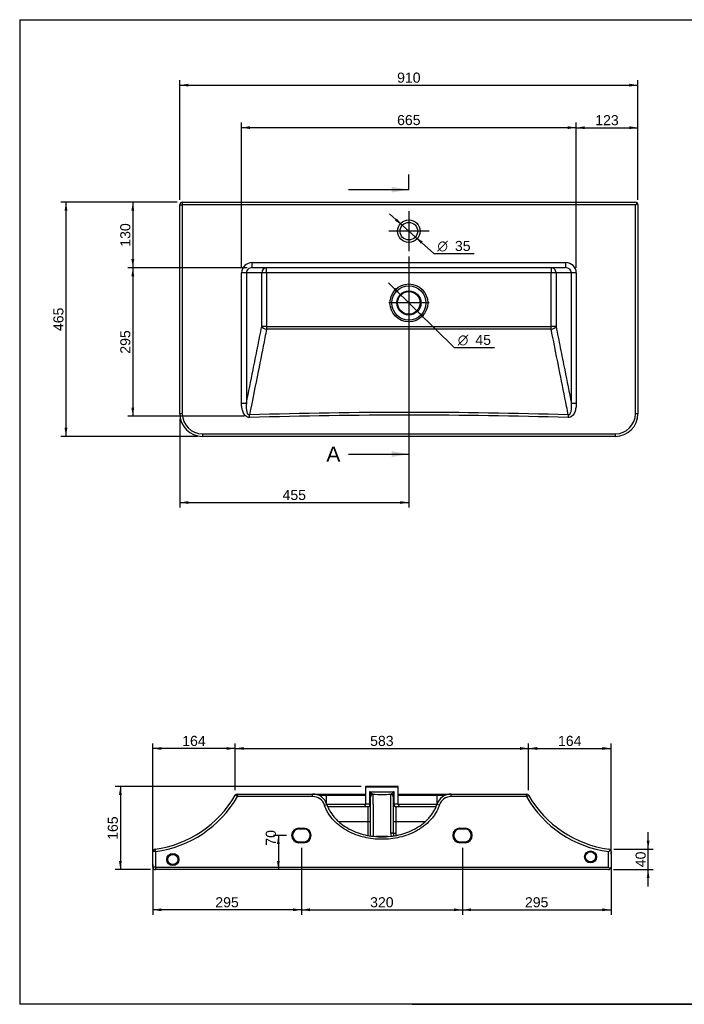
# Model space of a CAD drawing. Header units: millimetres. Extents: x 11 to 305, y 7 to 203.
# Tile 1 of 2: x 11 to 143, y 7 to 203. Entities that reach past the tile are written whole.
import ezdxf
from ezdxf.enums import TextEntityAlignment as Align
from ezdxf.lldxf.tags import DXFTag

# ---------------------------------------------------------------- set-up
doc = ezdxf.new("R2010")
doc.units = ezdxf.units.MM
for name, color, linetype in [('1', 7, 'Continuous'), ('Default', 7, 'Continuous'), ('LAVABO_BUTTERFLY', 7, 'Continuous'), ('Predefinito', 7, 'Continuous')]:
    doc.layers.add(name, color=color, linetype=linetype)
doc.styles.add('SEACAD_Arial', font='arial.ttf')
doc.styles.add('SEACAD_Solid_Edge_ANSI1_Symbols', font='semeca1.ttf')
tags = doc.linetypes.add('CENTER2', pattern=[28.575, 19.05, -3.175, 3.175, -3.175]).pattern_tags.tags
tags[10:11] = [DXFTag(74, 4), DXFTag(75, 0), DXFTag(340, '0'), DXFTag(46, 0.0), DXFTag(50, 0.0), DXFTag(44, 0.0), DXFTag(45, 0.0)]
tags[8:9] = [DXFTag(74, 4), DXFTag(75, 0), DXFTag(340, '0'), DXFTag(46, 0.0), DXFTag(50, 0.0), DXFTag(44, 0.0), DXFTag(45, 0.0)]
tags[6:7] = [DXFTag(74, 4), DXFTag(75, 0), DXFTag(340, '0'), DXFTag(46, 0.0), DXFTag(50, 0.0), DXFTag(44, 0.0), DXFTag(45, 0.0)]
tags[4:5] = [DXFTag(74, 4), DXFTag(75, 0), DXFTag(340, '0'), DXFTag(46, 0.0), DXFTag(50, 0.0), DXFTag(44, 0.0), DXFTag(45, 0.0)]
doc.dimstyles.new('ISO_PALLINATURA', dxfattribs={"dimtxt": 2, "dimasz": 1.7, "dimexe": 1, "dimexo": 1, "dimgap": 1, "dimtad": 1, "dimlfac": 10, "dimtxsty": 'SEACAD_Arial', "dimblk1": '_SE_FILLED', "dimblk2": '_SE_FILLED', "dimsah": 1, "dimcen": 1, "dimadec": 0, "dimazin": 0, "dimtfac": 1, "dimtmove": 0, "dimatfit": 3, "dimfxl": 1, "dimtolj": 1, "dimarcsym": 0})

# ---------------------------------------------------------------- blocks, each defined once
blk = doc.blocks.new('SEANNOT_GROUP')
at = {"layer": 'Default', "color": 7, "linetype": 'CENTER2'}
for p, q in [((88.16, 164.84), (88.16, 156.84)), ((92.16, 160.84), (84.16, 160.84))]:
    blk.add_line(p, q, dxfattribs=at)
blk = doc.blocks.new('SEANNOT_GROUP1')
at = {"layer": 'Default', "color": 7, "linetype": 'CENTER2'}
for p, q in [((88.16, 150.59), (88.16, 142.59)), ((92.16, 146.59), (84.16, 146.59))]:
    blk.add_line(p, q, dxfattribs=at)
blk = doc.blocks.new('SE')
at = {"layer": 'LAVABO_BUTTERFLY', "color": 7, "linetype": 'Continuous'}
for p, q in [((43.16, 166.59), (133.16, 166.59)), ((43.16, 166.59), (43.16, 166.09)), ((133.52, 166.45), (133.16, 166.09)), ((42.66, 124.59), (42.66, 166.09)), ((42.66, 166.09), (43.16, 166.09)), ((43.16, 166.09), (43.16, 124.59)), ((133.16, 166.09), (43.16, 166.09)), ((133.16, 124.59), (133.16, 166.09)), ((133.66, 166.09), (133.66, 124.59)), ((57.03, 154.59), (119.3, 154.59)), ((57.03, 153.59), (57.03, 154.59)), ((119.3, 154.59), (119.3, 153.59)), ((54.93, 126.62), (54.93, 152.59)), ((55.89, 152.59), (54.93, 152.59)), ((58.94, 152.59), (55.89, 152.59)), ((55.89, 152.59), (55.89, 126.62)), ((119.3, 153.59), (57.03, 153.59)), ((58.94, 141.88), (58.94, 152.59)), ((59.9, 152.59), (58.94, 152.59)), ((59.9, 152.59), (59.9, 153.59)), ((59.9, 152.59), (59.9, 141.88)), ((116.43, 152.59), (59.9, 152.59)), ((116.43, 153.59), (116.43, 152.59)), ((116.43, 141.88), (116.43, 152.59)), ((117.39, 152.59), (116.43, 152.59)), ((120.44, 152.59), (117.39, 152.59)), ((117.39, 152.59), (117.39, 141.88)), ((120.44, 126.62), (120.44, 152.59)), ((121.4, 152.59), (120.44, 152.59)), ((121.4, 152.59), (121.4, 126.62)), ((59.9, 141.88), (58.94, 141.88)), ((59.9, 141.88), (59.9, 141.35)), ((117.39, 141.88), (116.43, 141.88)), ((116.43, 141.35), (116.43, 141.88)), ((55.89, 126.62), (54.93, 126.62)), ((121.4, 126.62), (120.44, 126.62)), ((43.16, 124.59), (42.66, 124.59)), ((56.53, 123.83), (56.51, 124.36)), ((119.82, 124.36), (119.8, 123.83)), ((133.66, 124.59), (133.16, 124.59)), ((47.16, 120.59), (129.16, 120.59)), ((47.16, 120.59), (47.16, 120.09)), ((129.16, 120.09), (47.16, 120.09)), ((129.16, 120.59), (129.16, 120.09))]:
    blk.add_line(p, q, dxfattribs=at)
for centre, radius in [((88.16, 160.84), 2.25), ((88.16, 160.84), 1.75), ((88.16, 146.59), 3.76), ((88.16, 146.59), 3.4), ((88.16, 146.59), 2.4), ((88.16, 146.59), 2.25)]:
    blk.add_circle(centre, radius, dxfattribs=at)
for centre, radius, start, end in [((43.16, 166.09), 0.5, 90, 180), ((133.16, 166.09), 0.5, 45, 90), ((133.16, 166.09), 0.5, 0, 45), ((47.16, 124.59), 4.5, 180, 270), ((47.16, 124.59), 4, 180, 270), ((88.16, -926.42), 1051.26, 88.27453, 91.72547), ((129.16, 124.59), 4, 270, 0), ((129.16, 124.59), 4.5, 270, 0)]:
    blk.add_arc(centre, radius, start, end, dxfattribs=at)
for centre, major_axis, ratio, start_param, end_param in [((57.03, 152.59), (-2.1, 0), 0.952926, 4.712389, 6.283185), ((119.3, 152.59), (2.1, 0), 0.952926, 0, 1.570796), ((57.03, 152.59), (1.15, 0), 0.872697, 1.570796, 3.141593), ((59.9, 152.59), (0, 1), 0.952926, 0, 1.570796), ((116.43, 152.59), (0, -1), 0.952926, 1.570796, 3.141593), ((119.3, 152.59), (1.15, 0), 0.872697, 0, 1.570796), ((59.9, 141.88), (-0.981, 0.196), 0.525255, 0.36432, 1.675873), ((116.43, 141.88), (-0.981, -0.196), 0.525255, 1.465719, 2.777272)]:
    blk.add_ellipse(centre, major_axis=major_axis, ratio=ratio, start_param=start_param, end_param=end_param, dxfattribs=at)
for points, knots in [([(55.89, 126.62), (55.89, 126.65), (55.9, 126.68), (55.9, 126.7), (56.34, 128.89), (56.78, 131.08), (57.22, 133.27), (57.51, 134.73), (57.8, 136.19), (58.09, 137.65), (58.38, 139.06), (58.66, 140.47), (58.94, 141.88)], [0, 0, 0, 0, 0.005543, 0.005543, 0.005543, 0.435761, 0.435761, 0.435761, 0.722573, 0.722573, 0.722573, 1, 1, 1, 1]), ([(59.9, 141.35), (59.78, 140.79), (59.67, 140.24), (59.56, 139.68), (59.12, 137.45), (58.68, 135.23), (58.23, 133), (57.66, 130.12), (57.08, 127.24), (56.51, 124.36)], [0, 0, 0, 0, 0.098265, 0.098265, 0.098265, 0.491325, 0.491325, 0.491325, 1, 1, 1, 1]), ([(59.9, 141.88), (69.32, 141.89), (78.74, 141.89), (97.59, 141.89), (107.01, 141.89), (116.43, 141.88)], [0, 0, 0, 0, 0.5, 0.5, 1, 1, 1, 1]), ([(116.43, 141.35), (107.01, 141.35), (97.59, 141.35), (78.74, 141.35), (69.32, 141.35), (59.9, 141.35)], [0, 0, 0, 0, 0.5, 0.5, 1, 1, 1, 1]), ([(119.82, 124.36), (119.71, 124.92), (119.6, 125.48), (119.49, 126.03), (119.04, 128.26), (118.6, 130.48), (118.15, 132.71), (117.58, 135.59), (117.01, 138.47), (116.43, 141.35)], [0, 0, 0, 0, 0.098265, 0.098265, 0.098265, 0.491325, 0.491325, 0.491325, 1, 1, 1, 1]), ([(117.39, 141.88), (117.67, 140.47), (117.95, 139.06), (118.23, 137.65), (118.53, 136.19), (118.82, 134.73), (119.11, 133.27), (119.55, 131.05), (120, 128.84), (120.44, 126.62)], [0, 0, 0, 0, 0.277427, 0.277427, 0.277427, 0.564239, 0.564239, 0.564239, 1, 1, 1, 1]), ([(56.53, 123.83), (56.38, 123.82), (56.23, 123.85), (55.95, 123.96), (55.83, 124.05), (55.5, 124.35), (55.35, 124.61), (55.12, 125.16), (55.05, 125.45), (54.95, 126.03), (54.93, 126.32), (54.93, 126.62)], [0, 0, 0, 0, 0.125, 0.125, 0.25, 0.25, 0.5, 0.5, 0.75, 0.75, 1, 1, 1, 1]), ([(55.89, 126.62), (55.87, 126.41), (55.86, 126.2), (55.86, 125.78), (55.87, 125.56), (55.91, 125.25), (55.92, 125.14), (55.97, 124.94), (56, 124.83), (56.08, 124.64), (56.13, 124.54), (56.25, 124.42), (56.3, 124.39), (56.4, 124.36), (56.46, 124.35), (56.51, 124.36)], [0, 0, 0, 0, 0.25, 0.25, 0.5, 0.5, 0.625, 0.625, 0.75, 0.75, 0.875, 0.875, 0.9375, 0.9375, 1, 1, 1, 1]), ([(121.4, 126.62), (121.4, 126.32), (121.37, 126.03), (121.3, 125.6), (121.27, 125.45), (121.2, 125.17), (121.15, 125.02), (120.98, 124.61), (120.83, 124.35), (120.5, 124.05), (120.38, 123.96), (120.1, 123.85), (119.95, 123.82), (119.8, 123.83)], [0, 0, 0, 0, 0.25, 0.25, 0.375, 0.375, 0.5, 0.5, 0.75, 0.75, 0.875, 0.875, 1, 1, 1, 1]), ([(119.82, 124.36), (119.87, 124.35), (119.93, 124.36), (120.03, 124.39), (120.08, 124.43), (120.16, 124.5), (120.19, 124.55), (120.25, 124.64), (120.27, 124.69), (120.33, 124.83), (120.36, 124.94), (120.41, 125.14), (120.42, 125.25), (120.46, 125.57), (120.47, 125.78), (120.47, 126.2), (120.46, 126.41), (120.44, 126.62)], [0, 0, 0, 0, 0.0625, 0.0625, 0.125, 0.125, 0.1875, 0.1875, 0.25, 0.25, 0.375, 0.375, 0.5, 0.5, 0.75, 0.75, 1, 1, 1, 1])]:
    blk.add_open_spline(points, degree=3, knots=knots, dxfattribs=at)
blk.add_open_spline([(119.8, 123.83), (98.72, 124.45), (77.61, 124.45), (56.53, 123.83)], degree=3, dxfattribs=at)
blk = doc.blocks.new('SE1')
at = {"layer": 'LAVABO_BUTTERFLY', "color": 7, "linetype": 'Continuous'}
for p, q in [((54.1, 49.05), (69.03, 49.05)), ((54.1, 48.55), (54.1, 49.05)), ((69.03, 48.55), (69.03, 49.05)), ((69.03, 49.05), (71.81, 49.05)), ((71.81, 49.05), (79.56, 49.05)), ((71.81, 49.05), (71.81, 48.75)), ((79.56, 50.45), (86.06, 50.45)), ((79.56, 50.45), (79.56, 47.05)), ((85.96, 50.55), (79.66, 50.55)), ((80.42, 47.05), (80.42, 49.54)), ((85.19, 49.54), (85.19, 47.05)), ((86.06, 47.05), (86.06, 50.45)), ((86.06, 49.05), (93.81, 49.05)), ((93.81, 49.05), (96.58, 49.05)), ((93.81, 49.05), (93.81, 48.75)), ((96.58, 49.05), (111.51, 49.05)), ((96.58, 48.55), (96.58, 49.05)), ((111.51, 48.55), (111.51, 49.05)), ((54.1, 48.55), (53.66, 48.8)), ((69.03, 48.55), (54.1, 48.55)), ((71.81, 48.75), (70.34, 48.75)), ((71.4, 46.83), (71.88, 46.99)), ((79.56, 48.75), (71.81, 48.75)), ((71.81, 47.18), (71.81, 48.75)), ((71.86, 47.05), (79.56, 47.05)), ((80.42, 47.05), (79.56, 47.05)), ((80.42, 47.05), (80.56, 47.05)), ((80.56, 48.5), (80.56, 48.74)), ((80.56, 40.72), (80.56, 48.5)), ((85.06, 48.74), (85.06, 48.5)), ((85.06, 48.5), (85.06, 41.23)), ((85.06, 47.05), (85.19, 47.05)), ((86.06, 47.05), (85.19, 47.05)), ((93.81, 48.75), (86.06, 48.75)), ((86.06, 47.05), (93.75, 47.05)), ((94.21, 46.83), (93.73, 46.99)), ((95.28, 48.75), (93.81, 48.75)), ((93.81, 47.18), (93.81, 48.75)), ((111.51, 48.55), (96.58, 48.55)), ((111.51, 48.55), (111.95, 48.8)), ((72.04, 46.55), (80.06, 46.55)), ((80.06, 43.55), (80.06, 46.55)), ((85.56, 46.55), (93.57, 46.55)), ((85.56, 46.55), (85.56, 43.55)), ((80.06, 43.55), (74.22, 43.55)), ((80.06, 40.81), (80.06, 43.55)), ((80.56, 43.55), (80.06, 43.55)), ((85.56, 43.55), (85.06, 43.55)), ((85.56, 43.55), (85.56, 41.23)), ((91.39, 43.55), (85.56, 43.55)), ((66.31, 42.28), (67.31, 42.28)), ((66.31, 42.08), (66.31, 42.28)), ((67.31, 42.08), (66.31, 42.08)), ((67.31, 42.08), (67.31, 42.28)), ((85.56, 41.23), (85.06, 41.23)), ((98.31, 42.28), (99.31, 42.28)), ((98.31, 42.08), (98.31, 42.28)), ((99.31, 42.08), (98.31, 42.08)), ((99.31, 42.08), (99.31, 42.28)), ((66.31, 39.58), (67.31, 39.58)), ((66.31, 39.38), (66.31, 39.58)), ((67.31, 39.38), (66.31, 39.38)), ((67.31, 39.38), (67.31, 39.58)), ((98.31, 39.58), (99.31, 39.58)), ((98.31, 39.38), (98.31, 39.58)), ((99.31, 39.38), (98.31, 39.38)), ((99.31, 39.38), (99.31, 39.58)), ((37.31, 34.55), (37.31, 37.6)), ((37.81, 37.6), (37.31, 37.6)), ((37.81, 37.6), (37.74, 38.1)), ((37.81, 37.6), (37.81, 34.55)), ((127.81, 34.55), (127.81, 37.6)), ((128.31, 37.6), (128.31, 34.55)), ((37.81, 34.55), (37.31, 34.55)), ((37.81, 34.55), (127.81, 34.55)), ((37.81, 34.55), (37.81, 34.05)), ((127.81, 34.05), (37.81, 34.05)), ((128.16, 34.19), (127.81, 34.55))]:
    blk.add_line(p, q, dxfattribs=at)
for centre, radius in [((41.28, 36.05), 1.2), ((124.25, 36.55), 1.2), ((124.25, 36.55), 1), ((41.28, 36.05), 1)]:
    blk.add_circle(centre, radius, dxfattribs=at)
for centre, radius, start, end in [((54.1, 48.55), 0.5, 90, 150.1803), ((69.03, 46.05), 3, 18.2995, 90), ((79.66, 50.45), 0.1, 90, 180), ((82.81, 89.52), 40.06, 266.589, 273.411), ((78.66, 47.15), 2.97, 41.5659, 53.568), ((77.12, 48.57), 3.44, 2.7841, 16.2502), ((81.18, 49.31), 0.356, 213.6639, 245.3154), ((82.81, 168.25), 119.27, 269.1461, 270.8539), ((84.43, 49.31), 0.356, 294.6846, 326.3361), ((86.95, 47.15), 2.97, 126.432, 138.4341), ((88.49, 48.57), 3.44, 163.7498, 177.2159), ((85.96, 50.45), 0.1, 0, 90), ((96.58, 46.05), 3, 90, 161.7005), ((111.51, 48.55), 0.5, 29.8197, 90), ((34.88, 59.56), 21.65, 277.593, 330.1803), ((34.88, 59.56), 22.15, 277.593, 330.1803), ((69.03, 46.05), 2.5, 18.2995, 90), ((79.06, 47.05), 0.5, 270, 0), ((80.06, 47.05), 0.5, 270, 0), ((85.56, 47.05), 0.5, 180, 270), ((86.56, 47.05), 0.5, 180, 270), ((96.58, 46.05), 2.5, 90, 161.7005), ((130.73, 59.56), 22.15, 209.8197, 262.407), ((130.73, 59.56), 21.65, 209.8197, 262.407), ((66.31, 40.83), 1.45, 90, 270), ((66.31, 40.83), 1.25, 90, 270), ((67.31, 40.83), 1.45, 270, 90), ((67.31, 40.83), 1.25, 270, 90), ((87.36, 41.26), 2.8, 179.817, 192.3145), ((87.05, 41.22), 1.99, 179.9714, 194.3438), ((87.06, 41.23), 1.5, 180, 195.715), ((98.31, 40.83), 1.45, 90, 270), ((98.31, 40.83), 1.25, 90, 270), ((99.31, 40.83), 1.45, 270, 90), ((99.31, 40.83), 1.25, 270, 90), ((37.81, 37.6), 0.5, 97.593, 180), ((84.07, 87.55), 66.39, 311.2025, 311.634), ((127.81, 37.6), 0.5, 41.4183, 82.407), ((127.81, 37.6), 0.5, 0, 41.4183), ((37.81, 34.55), 0.5, 180, 270), ((116.04, 35.05), 1, 269.9992, 270.0267), ((127.81, 34.55), 0.5, 270, 315), ((127.81, 34.55), 0.5, 315, 0)]:
    blk.add_arc(centre, radius, start, end, dxfattribs=at)
for centre, major_axis, ratio, start_param, end_param in [((81.06, 48.74), (0.5, 0), 0.803872, 1.928736, 3.141593), ((81.06, 48.5), (0.5, 0), 0.989691, 1.625836, 3.141593), ((84.56, 48.5), (-0.5, 0), 0.989691, 3.141593, 4.65735), ((84.56, 48.74), (-0.5, 0), 0.803872, 3.141593, 4.354449), ((80.06, 47.05), (0, 0.5), 0.733333, 3.141593, 4.712389), ((85.56, 47.05), (0, -0.5), 0.733333, 4.712389, 6.283185), ((84.56, 41.23), (-0.5, 0), 0.082028, 3.141593, 4.708525)]:
    blk.add_ellipse(centre, major_axis=major_axis, ratio=ratio, start_param=start_param, end_param=end_param, dxfattribs=at)
for points, knots in [([(81.03, 48.99), (81.03, 48.92), (81.03, 48.8), (81.03, 48.56), (81.03, 48.47), (81.03, 48.27), (81.03, 48.16), (81.03, 47.79), (81.03, 47.51), (81.03, 47.03), (81.04, 46.87), (81.04, 46.52), (81.04, 46.33), (81.04, 45.75), (81.04, 45.34), (81.04, 44.69), (81.04, 44.47), (81.04, 44.01), (81.05, 43.78), (81.05, 43.07), (81.05, 42.58), (81.05, 41.62), (81.05, 41.14), (81.06, 40.65)], [0, 0, 0, 0, 0.125, 0.125, 0.1875, 0.1875, 0.25, 0.25, 0.375, 0.375, 0.4375, 0.4375, 0.5, 0.5, 0.625, 0.625, 0.6875, 0.6875, 0.75, 0.75, 0.875, 0.875, 0.9928865, 0.9928865, 0.9928865, 0.9928865]), ([(84.56, 41.27), (84.56, 42.22), (84.56, 43.14), (84.57, 44.9), (84.57, 45.69), (84.58, 47.09), (84.58, 47.66), (84.58, 48.33), (84.58, 48.52), (84.58, 48.81), (84.58, 48.92), (84.58, 48.99)], [0, 0, 0, 0, 0.25, 0.25, 0.5, 0.5, 0.75, 0.75, 0.875, 0.875, 1, 1, 1, 1]), ([(71.88, 46.99), (71.97, 46.72), (72.07, 46.45), (72.31, 45.94), (72.45, 45.69), (72.9, 44.97), (73.24, 44.53), (73.82, 43.91), (74.03, 43.71), (74.45, 43.34), (74.67, 43.16), (75.35, 42.66), (75.82, 42.36), (76.82, 41.83), (77.34, 41.6), (78.39, 41.22), (78.92, 41.06), (80.01, 40.8), (80.56, 40.71), (81.68, 40.58), (82.24, 40.55), (83.37, 40.55), (83.93, 40.58), (85.04, 40.71), (85.6, 40.8), (87.25, 41.19), (88.3, 41.57), (89.79, 42.36), (90.27, 42.67), (91.17, 43.34), (91.59, 43.71), (92.17, 44.32), (92.36, 44.54), (92.71, 44.99), (92.87, 45.22), (93.16, 45.7), (93.3, 45.94), (93.54, 46.45), (93.65, 46.72), (93.73, 46.99)], [0, 0, 0, 0, 0.03125, 0.03125, 0.0625, 0.0625, 0.125, 0.125, 0.15625, 0.15625, 0.1875, 0.1875, 0.25, 0.25, 0.3125, 0.3125, 0.375, 0.375, 0.4375, 0.4375, 0.5, 0.5, 0.5625, 0.5625, 0.625, 0.625, 0.75, 0.75, 0.8125, 0.8125, 0.875, 0.875, 0.90625, 0.90625, 0.9375, 0.9375, 0.96875, 0.96875, 1, 1, 1, 1]), ([(94.21, 46.83), (94.02, 46.27), (93.77, 45.73), (93.31, 44.98), (93.15, 44.74), (92.79, 44.27), (92.6, 44.04), (91.99, 43.39), (91.55, 43), (90.85, 42.47), (90.61, 42.3), (90.11, 41.98), (89.86, 41.83), (88.56, 41.13), (87.46, 40.73), (85.73, 40.32), (85.15, 40.22), (83.99, 40.08), (83.4, 40.05), (82.22, 40.05), (81.63, 40.08), (80.46, 40.22), (79.88, 40.32), (78.75, 40.59), (78.19, 40.75), (77.09, 41.16), (76.54, 41.41), (75.51, 41.97), (75.01, 42.28), (74.31, 42.81), (74.08, 43), (73.64, 43.39), (73.43, 43.6), (72.82, 44.25), (72.46, 44.72), (72, 45.47), (71.86, 45.73), (71.61, 46.27), (71.49, 46.55), (71.4, 46.83)], [0, 0, 0, 0, 0.0625, 0.0625, 0.09375, 0.09375, 0.125, 0.125, 0.1875, 0.1875, 0.21875, 0.21875, 0.25, 0.25, 0.375, 0.375, 0.4375, 0.4375, 0.5, 0.5, 0.5625, 0.5625, 0.625, 0.625, 0.6875, 0.6875, 0.75, 0.75, 0.8125, 0.8125, 0.84375, 0.84375, 0.875, 0.875, 0.9375, 0.9375, 0.96875, 0.96875, 1, 1, 1, 1]), ([(83.98, 40.6), (83.9, 40.6), (83.83, 40.61), (83.6, 40.62), (83.45, 40.63), (83.15, 40.64), (83, 40.64), (82.7, 40.64), (82.55, 40.64), (82.25, 40.63), (82.1, 40.62), (81.84, 40.61), (81.72, 40.6), (81.61, 40.6)], [0.1840945, 0.1840945, 0.1840945, 0.1840945, 0.25, 0.25, 0.375, 0.375, 0.5, 0.5, 0.625, 0.625, 0.75, 0.75, 0.8458233, 0.8458233, 0.8458233, 0.8458233])]:
    blk.add_open_spline(points, degree=3, knots=knots, dxfattribs=at)
blk = doc.blocks.new('DMBLK256')
at = {"layer": 'Default', "linetype": 'Continuous'}
for points in [[(44.36, 190.12), (42.66, 189.84), (44.36, 189.56)], [(131.96, 190.12), (131.96, 189.56), (133.66, 189.84)]]:
    blk.add_hatch(color=7, dxfattribs=at).paths.add_polyline_path(points)
at = {"layer": 'Default', "color": 7, "linetype": 'Continuous'}
for p, q in [((42.66, 167.09), (42.66, 190.84)), ((42.66, 189.84), (133.66, 189.84)), ((133.66, 167.09), (133.66, 190.84))]:
    blk.add_line(p, q, dxfattribs=at)
at = {"layer": 'Default', "color": 7, "linetype": 'Continuous', "style": 'SEACAD_Arial'}
blk.add_text('910', height=2, dxfattribs=at).set_placement((85.82, 192.34), align=Align.TOP_LEFT)
blk = doc.blocks.new('_SE_FILLED')
at = {"color": 0}
blk.add_line((0, 0), (-1, 0), dxfattribs=at)
blk.add_solid([(0, 0), (-1, -0.1665), (-1, 0.1665), (0, 0)], dxfattribs=at)
blk = doc.blocks.new('DMBLK257')
at = {"layer": 'Default', "linetype": 'Continuous'}
for points in [[(19.76, 164.89), (20.33, 164.89), (20.05, 166.59)], [(19.76, 121.79), (20.05, 120.09), (20.33, 121.79)]]:
    blk.add_hatch(color=7, dxfattribs=at).paths.add_polyline_path(points)
at = {"layer": 'Default', "color": 7, "linetype": 'Continuous'}
for p, q in [((42.16, 166.59), (19.05, 166.59)), ((20.05, 166.59), (20.05, 120.09)), ((46.16, 120.09), (19.05, 120.09))]:
    blk.add_line(p, q, dxfattribs=at)
at = {"layer": 'Default', "color": 7, "linetype": 'Continuous', "style": 'SEACAD_Arial'}
blk.add_text('465', height=2, rotation=90, dxfattribs=at).set_placement((17.55, 141), align=Align.TOP_LEFT)
blk = doc.blocks.new('DMBLK258')
at = {"layer": 'Default', "linetype": 'Continuous'}
for points in [[(85.54, 149.56), (85.14, 149.16), (86.56, 148.17)], [(91.18, 144.03), (89.77, 145.02), (90.79, 143.63)]]:
    blk.add_hatch(color=7, dxfattribs=at).paths.add_polyline_path(points)
at = {"layer": 'Default', "color": 7, "linetype": 'Continuous'}
for p, q in [((84.13, 150.55), (89.77, 145.02)), ((89.77, 145.02), (97.18, 137.75)), ((97.18, 137.75), (105.19, 137.75))]:
    blk.add_line(p, q, dxfattribs=at)
for s, style, p in [('O', 'SEACAD_Solid_Edge_ANSI1_Symbols', (97.88, 140.25)), ('45', 'SEACAD_Arial', (101.36, 140.25))]:
    blk.add_text(s, height=2, dxfattribs=dict(at, style=style)).set_placement(p, align=Align.TOP_LEFT)
blk = doc.blocks.new('DMBLK259')
at = {"layer": 'Default', "linetype": 'Continuous'}
for points in [[(85.78, 163.35), (85.4, 162.93), (86.86, 162.01)], [(90.93, 158.76), (89.47, 159.68), (90.55, 158.34)]]:
    blk.add_hatch(color=7, dxfattribs=at).paths.add_polyline_path(points)
at = {"layer": 'Default', "color": 7, "linetype": 'Continuous'}
for p, q in [((84.32, 164.27), (89.47, 159.68)), ((89.47, 159.68), (93.13, 156.41)), ((93.13, 156.41), (101.14, 156.41))]:
    blk.add_line(p, q, dxfattribs=at)
for s, style, p in [('O', 'SEACAD_Solid_Edge_ANSI1_Symbols', (93.83, 158.91)), ('35', 'SEACAD_Arial', (97.31, 158.91))]:
    blk.add_text(s, height=2, dxfattribs=dict(at, style=style)).set_placement(p, align=Align.TOP_LEFT)
blk = doc.blocks.new('DMBLK260')
at = {"layer": 'Default', "linetype": 'Continuous'}
for points in [[(55.36, 58.38), (53.66, 58.1), (55.36, 57.81)], [(110.25, 58.38), (110.25, 57.81), (111.95, 58.1)]]:
    blk.add_hatch(color=7, dxfattribs=at).paths.add_polyline_path(points)
at = {"layer": 'Default', "color": 7, "linetype": 'Continuous'}
for p, q in [((53.66, 49.8), (53.66, 59.1)), ((111.95, 49.8), (111.95, 59.1)), ((53.66, 58.1), (111.95, 58.1))]:
    blk.add_line(p, q, dxfattribs=at)
at = {"layer": 'Default', "color": 7, "linetype": 'Continuous', "style": 'SEACAD_Arial'}
blk.add_text('583', height=2, dxfattribs=at).set_placement((80.46, 60.6), align=Align.TOP_LEFT)
blk = doc.blocks.new('DMBLK261')
at = {"layer": 'Default', "linetype": 'Continuous'}
for points in [[(135.97, 39.8), (135.4, 39.8), (135.69, 38.1)], [(135.97, 32.35), (135.69, 34.05), (135.4, 32.35)]]:
    blk.add_hatch(color=7, dxfattribs=at).paths.add_polyline_path(points)
at = {"layer": 'Default', "color": 7, "linetype": 'Continuous'}
for p, q in [((135.69, 30.65), (135.69, 41.5)), ((128.87, 38.1), (136.69, 38.1)), ((128.81, 34.05), (136.69, 34.05))]:
    blk.add_line(p, q, dxfattribs=at)
at = {"layer": 'Default', "color": 7, "linetype": 'Continuous', "style": 'SEACAD_Arial'}
blk.add_text('40', height=2, rotation=90, dxfattribs=at).set_placement((133.19, 34.51), align=Align.TOP_LEFT)
blk = doc.blocks.new('DMBLK262')
at = {"layer": 'Default', "linetype": 'Continuous'}
for points in [[(39.01, 25.77), (39.01, 26.34), (37.31, 26.05)], [(65.11, 25.77), (66.81, 26.05), (65.11, 26.34)]]:
    blk.add_hatch(color=7, dxfattribs=at).paths.add_polyline_path(points)
at = {"layer": 'Default', "color": 7, "linetype": 'Continuous'}
for p, q in [((66.81, 38.38), (66.81, 25.05)), ((37.31, 35.08), (37.31, 25.05)), ((66.81, 26.05), (37.31, 26.05))]:
    blk.add_line(p, q, dxfattribs=at)
at = {"layer": 'Default', "color": 7, "linetype": 'Continuous', "style": 'SEACAD_Arial'}
blk.add_text('295', height=2, dxfattribs=at).set_placement((49.71, 28.55), align=Align.TOP_LEFT)
blk = doc.blocks.new('DMBLK263')
at = {"layer": 'Default', "linetype": 'Continuous'}
for points in [[(61.95, 39.13), (62.52, 39.13), (62.24, 40.83)], [(61.95, 35.75), (62.24, 34.05), (62.52, 35.75)]]:
    blk.add_hatch(color=7, dxfattribs=at).paths.add_polyline_path(points)
at = {"layer": 'Default', "color": 7, "linetype": 'Continuous'}
for p, q in [((63.86, 40.83), (61.24, 40.83)), ((62.24, 40.83), (62.24, 34.05))]:
    blk.add_line(p, q, dxfattribs=at)
at = {"layer": 'Default', "color": 7, "linetype": 'Continuous', "style": 'SEACAD_Arial'}
blk.add_text('70', height=2, rotation=90, dxfattribs=at).set_placement((59.74, 38.79), align=Align.TOP_LEFT)
blk = doc.blocks.new('DMBLK264')
at = {"layer": 'Default', "linetype": 'Continuous'}
for points in [[(39.01, 58.38), (37.31, 58.1), (39.01, 57.81)], [(51.96, 58.38), (51.96, 57.81), (53.66, 58.1)]]:
    blk.add_hatch(color=7, dxfattribs=at).paths.add_polyline_path(points)
at = {"layer": 'Default', "color": 7, "linetype": 'Continuous'}
for p, q in [((37.31, 37.08), (37.31, 59.1)), ((53.66, 49.8), (53.66, 59.1)), ((53.66, 58.1), (37.31, 58.1))]:
    blk.add_line(p, q, dxfattribs=at)
at = {"layer": 'Default', "color": 7, "linetype": 'Continuous', "style": 'SEACAD_Arial'}
blk.add_text('164', height=2, dxfattribs=at).set_placement((43.14, 60.6), align=Align.TOP_LEFT)
blk = doc.blocks.new('DMBLK265')
at = {"layer": 'Default', "linetype": 'Continuous'}
for points in [[(113.65, 58.38), (111.95, 58.1), (113.65, 57.81)], [(126.61, 58.38), (126.61, 57.81), (128.31, 58.1)]]:
    blk.add_hatch(color=7, dxfattribs=at).paths.add_polyline_path(points)
at = {"layer": 'Default', "color": 7, "linetype": 'Continuous'}
for p, q in [((111.95, 49.8), (111.95, 59.1)), ((128.31, 37.08), (128.31, 59.1)), ((111.95, 58.1), (128.31, 58.1))]:
    blk.add_line(p, q, dxfattribs=at)
at = {"layer": 'Default', "color": 7, "linetype": 'Continuous', "style": 'SEACAD_Arial'}
blk.add_text('164', height=2, dxfattribs=at).set_placement((117.78, 60.6), align=Align.TOP_LEFT)
blk = doc.blocks.new('DMBLK266')
at = {"layer": 'Default', "linetype": 'Continuous'}
for points in [[(56.63, 181.69), (54.93, 181.41), (56.63, 181.12)], [(119.7, 181.69), (119.7, 181.12), (121.4, 181.41)]]:
    blk.add_hatch(color=7, dxfattribs=at).paths.add_polyline_path(points)
at = {"layer": 'Default', "color": 7, "linetype": 'Continuous'}
for p, q in [((54.93, 153.59), (54.93, 182.41)), ((121.4, 153.59), (121.4, 182.41)), ((54.93, 181.41), (121.4, 181.41))]:
    blk.add_line(p, q, dxfattribs=at)
at = {"layer": 'Default', "color": 7, "linetype": 'Continuous', "style": 'SEACAD_Arial'}
blk.add_text('665', height=2, dxfattribs=at).set_placement((85.82, 183.91), align=Align.TOP_LEFT)
blk = doc.blocks.new('DMBLK267')
at = {"layer": 'Default', "linetype": 'Continuous'}
for points in [[(123.1, 181.67), (121.4, 181.39), (123.1, 181.1)], [(131.96, 181.67), (131.96, 181.1), (133.66, 181.39)]]:
    blk.add_hatch(color=7, dxfattribs=at).paths.add_polyline_path(points)
at = {"layer": 'Default', "color": 7, "linetype": 'Continuous'}
for p, q in [((121.4, 153.59), (121.4, 182.39)), ((133.66, 167.09), (133.66, 182.39)), ((121.4, 181.39), (133.66, 181.39))]:
    blk.add_line(p, q, dxfattribs=at)
at = {"layer": 'Default', "color": 7, "linetype": 'Continuous', "style": 'SEACAD_Arial'}
blk.add_text('123', height=2, dxfattribs=at).set_placement((125.18, 183.89), align=Align.TOP_LEFT)
blk = doc.blocks.new('DMBLK268')
at = {"layer": 'Default', "linetype": 'Continuous'}
for points in [[(33.04, 164.89), (33.61, 164.89), (33.33, 166.59)], [(33.04, 155.29), (33.33, 153.59), (33.61, 155.29)]]:
    blk.add_hatch(color=7, dxfattribs=at).paths.add_polyline_path(points)
at = {"layer": 'Default', "color": 7, "linetype": 'Continuous'}
for p, q in [((42.16, 166.59), (32.33, 166.59)), ((33.33, 166.59), (33.33, 153.59)), ((56.03, 153.59), (32.33, 153.59))]:
    blk.add_line(p, q, dxfattribs=at)
at = {"layer": 'Default', "color": 7, "linetype": 'Continuous', "style": 'SEACAD_Arial'}
blk.add_text('130', height=2, rotation=90, dxfattribs=at).set_placement((30.83, 157.75), align=Align.TOP_LEFT)
blk = doc.blocks.new('DMBLK269')
at = {"layer": 'Default', "linetype": 'Continuous'}
for points in [[(33.04, 151.89), (33.61, 151.89), (33.33, 153.59)], [(33.04, 125.8), (33.33, 124.1), (33.61, 125.8)]]:
    blk.add_hatch(color=7, dxfattribs=at).paths.add_polyline_path(points)
at = {"layer": 'Default', "color": 7, "linetype": 'Continuous'}
for p, q in [((56.03, 153.59), (32.33, 153.59)), ((33.33, 153.59), (33.33, 124.1)), ((55.52, 124.1), (32.33, 124.1))]:
    blk.add_line(p, q, dxfattribs=at)
at = {"layer": 'Default', "color": 7, "linetype": 'Continuous', "style": 'SEACAD_Arial'}
blk.add_text('295', height=2, rotation=90, dxfattribs=at).set_placement((30.83, 136.5), align=Align.TOP_LEFT)
blk = doc.blocks.new('DMBLK270')
at = {"layer": 'Default', "linetype": 'Continuous'}
for points in [[(68.51, 25.77), (68.51, 26.34), (66.81, 26.05)], [(97.11, 25.77), (98.81, 26.05), (97.11, 26.34)]]:
    blk.add_hatch(color=7, dxfattribs=at).paths.add_polyline_path(points)
at = {"layer": 'Default', "color": 7, "linetype": 'Continuous'}
for p, q in [((66.81, 38.38), (66.81, 25.05)), ((98.81, 38.38), (98.81, 25.05)), ((66.81, 26.05), (98.81, 26.05))]:
    blk.add_line(p, q, dxfattribs=at)
at = {"layer": 'Default', "color": 7, "linetype": 'Continuous', "style": 'SEACAD_Arial'}
blk.add_text('320', height=2, dxfattribs=at).set_placement((80.46, 28.55), align=Align.TOP_LEFT)
blk = doc.blocks.new('DMBLK271')
at = {"layer": 'Default', "linetype": 'Continuous'}
for points in [[(100.51, 25.77), (100.51, 26.34), (98.81, 26.05)], [(126.61, 25.77), (128.31, 26.05), (126.61, 26.34)]]:
    blk.add_hatch(color=7, dxfattribs=at).paths.add_polyline_path(points)
at = {"layer": 'Default', "color": 7, "linetype": 'Continuous'}
for p, q in [((98.81, 38.38), (98.81, 25.05)), ((128.31, 36.6), (128.31, 25.05)), ((98.81, 26.05), (128.31, 26.05))]:
    blk.add_line(p, q, dxfattribs=at)
at = {"layer": 'Default', "color": 7, "linetype": 'Continuous', "style": 'SEACAD_Arial'}
blk.add_text('295', height=2, dxfattribs=at).set_placement((111.21, 28.55), align=Align.TOP_LEFT)
blk = doc.blocks.new('DMBLK272')
at = {"layer": 'Default', "linetype": 'Continuous'}
for points in [[(30.57, 48.85), (31.14, 48.85), (30.85, 50.55)], [(30.57, 35.75), (30.85, 34.05), (31.14, 35.75)]]:
    blk.add_hatch(color=7, dxfattribs=at).paths.add_polyline_path(points)
at = {"layer": 'Default', "color": 7, "linetype": 'Continuous'}
for p, q in [((78.66, 50.55), (29.85, 50.55)), ((30.85, 50.55), (30.85, 34.05)), ((36.81, 34.05), (29.85, 34.05))]:
    blk.add_line(p, q, dxfattribs=at)
at = {"layer": 'Default', "color": 7, "linetype": 'Continuous', "style": 'SEACAD_Arial'}
blk.add_text('165', height=2, rotation=90, dxfattribs=at).set_placement((28.35, 39.95), align=Align.TOP_LEFT)
blk = doc.blocks.new('DMBLK273')
at = {"layer": 'Default', "linetype": 'Continuous'}
for points in [[(44.36, 106.66), (44.36, 107.23), (42.66, 106.94)], [(86.46, 106.66), (88.16, 106.94), (86.46, 107.23)]]:
    blk.add_hatch(color=7, dxfattribs=at).paths.add_polyline_path(points)
at = {"layer": 'Default', "color": 7, "linetype": 'Continuous'}
for p, q in [((88.16, 155.84), (88.16, 105.94)), ((42.66, 123.59), (42.66, 105.94)), ((42.66, 106.94), (88.16, 106.94))]:
    blk.add_line(p, q, dxfattribs=at)
at = {"layer": 'Default', "color": 7, "linetype": 'Continuous', "style": 'SEACAD_Arial'}
blk.add_text('455', height=2, dxfattribs=at).set_placement((63.07, 109.44), align=Align.TOP_LEFT)
blk = doc.blocks.new('SE4')
at = {"color": 7, "linetype": 'Continuous', "style": 'SEACAD_Arial'}
blk.add_text('A', height=3, dxfattribs=at).set_placement((71.76, 118.06), align=Align.TOP_LEFT)
blk = doc.blocks.new('SE5')
at = {"color": 7, "linetype": 'Continuous', "style": 'SEACAD_Arial'}
blk.add_text('A', height=3, dxfattribs=at).set_placement((71.76, 118.06), align=Align.TOP_LEFT)
blk = doc.blocks.new('SEANNOT_GROUP4')
at = {"linetype": 'Continuous'}
blk.add_hatch(color=7, dxfattribs=at).paths.add_polyline_path([(84.76, 168.52), (88.16, 169.09), (84.76, 169.66)])
at = {"color": 7, "linetype": 'Continuous'}
blk.add_lwpolyline([(76.16, 169.09), (88.16, 169.09)], dxfattribs=at)
blk = doc.blocks.new('SEANNOT_GROUP5')
at = {"linetype": 'Continuous'}
blk.add_hatch(color=7, dxfattribs=at).paths.add_polyline_path([(84.76, 115.99), (88.16, 116.56), (84.76, 117.12)])
at = {"color": 7, "linetype": 'Continuous'}
blk.add_lwpolyline([(76.16, 116.56), (88.16, 116.56)], dxfattribs=at)
blk = doc.blocks.new('SE3')
at = {"layer": 'Default', "color": 7, "linetype": 'CENTER2'}
for p, q in [((88.16, 169.09), (88.16, 172.09)), ((88.16, 116.56), (88.16, 113.56))]:
    blk.add_line(p, q, dxfattribs=at)
at = {"layer": 'Default', "color": 7, "linetype": 'CENTER2', "const_width": 0.00035}
blk.add_lwpolyline([(88.16, 169.09), (88.16, 116.56)], dxfattribs=at)
at = {"layer": 'Default'}
for name in ['SEANNOT_GROUP4', 'SE4', 'SE5', 'SEANNOT_GROUP5']:
    blk.add_blockref(name, (0, 0), dxfattribs=at)

msp = doc.modelspace()

# ---------------------------------------------------------------- linework, layer by layer
at = {"layer": '1', "color": 7, "linetype": 'Continuous'}
for p, q in [((10.8564, 202.845), (284.3566, 202.845)), ((10.8564, 202.845), (10.8564, 7.2813)), ((284.3566, 7.2813), (10.8564, 7.2813)), ((88.7928, 7.3094), (284.3566, 7.3094))]:
    msp.add_line(p, q, dxfattribs=at)
at = {"layer": 'Predefinito', "color": 7, "linetype": 'Continuous'}
msp.add_line((88.7928, 7.3094), (88.7928, 7.2813), dxfattribs=at)

# ---------------------------------------------------------------- block references
at = {"layer": 'Default'}
for name in ['SE3', 'SE', 'SEANNOT_GROUP', 'SEANNOT_GROUP1', 'SE1']:
    msp.add_blockref(name, (0, 0), dxfattribs=at)

# ---------------------------------------------------------------- dimensions: what is measured, and where the dimension line sits
at = {"layer": 'Default', "color": 7, "linetype": 'Continuous'}
for base, p1, p2, angle, picture, middle, dimtype in [((42.664, 189.8395), (42.664, 166.0931), (133.664, 166.0931), 0, 'DMBLK256', (88.164, 189.8395), 161), ((20.0482, 120.0931), (43.164, 166.5931), (47.164, 120.0931), 90, 'DMBLK257', (20.0482, 143.3431), 160), ((33.327, 153.5931), (43.164, 166.5931), (57.0316, 153.5931), 90, 'DMBLK268', (33.327, 160.0931), 160), ((30.8531, 34.047), (85.9553, 50.547), (127.8053, 34.047), 90, 'DMBLK272', (30.8531, 42.297), 160), ((66.8053, 26.0539), (66.8053, 39.3755), (98.8053, 39.3755), 0, 'DMBLK270', (82.8053, 26.0539), 161)]:
    dim = msp.add_linear_dim(base=base, p1=p1, p2=p2, angle=angle, text='\\A1;<>', dimstyle='ISO_PALLINATURA', dxfattribs=at)
    dim.commit()
    dim.dimension.update_dxf_attribs({"geometry": picture, "text_midpoint": middle, "dimtype": dimtype})
for base, p1, p2, angle, picture, middle, dimtype in [((54.9328, 181.4061), (54.9328, 152.5931), (121.3952, 152.5931), 0, 'DMBLK266', (88.164, 181.4061), 161), ((33.327, 124.0965), (57.0316, 153.5931), (56.5177, 124.0965), 90, 'DMBLK269', (33.327, 138.8448), 160), ((53.6634, 58.0956), (53.6634, 48.7957), (111.9471, 48.7957), 0, 'DMBLK260', (82.8053, 58.0956), 161), ((62.2355, 34.047), (64.8553, 40.8255), (37.8053, 34.047), 90, 'DMBLK263', (62.2355, 40.3551), 160), ((135.6859, 38.1004), (127.8053, 34.047), (127.8714, 38.1004), 90, 'DMBLK261', (135.6859, 36.0737), 160)]:
    dim = msp.add_linear_dim(base=base, p1=p1, p2=p2, angle=angle, text='\\A1;<>', dimstyle='ISO_PALLINATURA', override={"dimdec": 0, "dimtdec": 0}, dxfattribs=at)
    dim.commit()
    dim.dimension.update_dxf_attribs({"geometry": picture, "text_midpoint": middle, "dimtype": dimtype})
for base, p1, p2, picture, middle in [((133.664, 181.3858), (121.3952, 152.5931), (133.664, 166.0931), 'DMBLK267', (127.5296, 181.3858)), ((37.3053, 58.0956), (53.6634, 48.7957), (37.3053, 36.0759), 'DMBLK264', (45.4844, 58.0956)), ((128.3053, 58.0956), (111.9471, 48.7957), (128.3053, 36.0759), 'DMBLK265', (120.1262, 58.0956))]:
    dim = msp.add_linear_dim(base=base, p1=p1, p2=p2, text='\\A1;<>', dimstyle='ISO_PALLINATURA', override={"dimdec": 0, "dimtdec": 0}, dxfattribs=at)
    dim.commit()
    dim.dimension.update_dxf_attribs({"geometry": picture, "text_midpoint": middle, "dimtype": 160})
for base, p1, p2, picture, middle in [((88.164, 106.9444), (42.664, 166.0931), (88.164, 160.8431), 'DMBLK273', (65.414, 106.9444)), ((37.3053, 26.0539), (66.8053, 39.3755), (37.3053, 36.0759), 'DMBLK262', (52.0553, 26.0539)), ((128.3053, 26.0539), (98.8053, 39.3755), (128.3053, 37.6048), 'DMBLK271', (113.5553, 26.0539))]:
    dim = msp.add_linear_dim(base=base, p1=p1, p2=p2, text='\\A1;<>', dimstyle='ISO_PALLINATURA', dxfattribs=at)
    dim.commit()
    dim.dimension.update_dxf_attribs({"geometry": picture, "text_midpoint": middle, "dimtype": 160})
for p1, p2, picture, middle in [((86.858, 162.0079), (89.47, 159.6783), 'DMBLK259', (93.129, 156.4148)), ((86.557, 148.168), (89.771, 145.0183), 'DMBLK258', (97.1837, 137.7537))]:
    dim = msp.add_diameter_dim_2p(p1=p1, p2=p2, text='\\A1;<>', dimstyle='ISO_PALLINATURA', override={"dimtad": 0, "dimtih": 1, "dimtoh": 1, "dimtofl": 0}, dxfattribs=at)
    dim.commit()
    dim.dimension.update_dxf_attribs({"geometry": picture, "text_midpoint": middle, "dimtype": 163})

doc.saveas('drawing.dxf')
